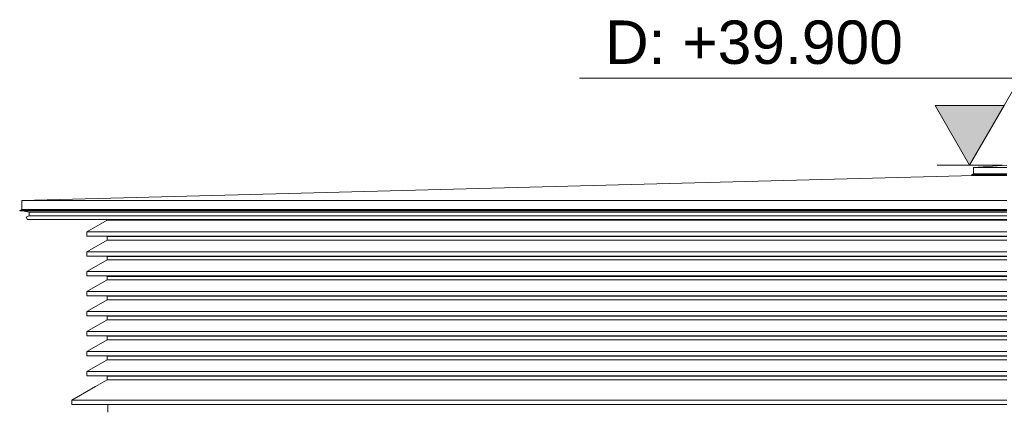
# Model space of a CAD drawing. Header units: millimetres. Extents: x 27034 to 255531, y -206966 to 210227.
# Tile 30 of 87: x 109003 to 113545, y 38541 to 40331. Entities that reach past the tile are written whole.
import ezdxf

# ---------------------------------------------------------------- set-up
doc = ezdxf.new("R2010")
doc.units = ezdxf.units.MM
doc.header["$LTSCALE"] = 0.05
doc.layers.get('0').update_dxf_attribs({"lineweight": 0})
doc.layers.add('015 Level Mark', color=16, linetype='Continuous', lineweight=13)
doc.styles.add('CMP 1-100', font='arial.ttf', dxfattribs={"height": 300})

# ---------------------------------------------------------------- blocks, each defined once
blk = doc.blocks.new('fhjkjhjk')
for points, elevation in [([(-3019.9, 28837), (-3172.9, 28825.7)], -3030.2), ([(-3172.9, 28825.7), (-3172.9, 28797.2)], -3030.2), ([(-3172.9, 28825.7), (-3019.9, 28825.7)], -3030.2), ([(-7563.2, 28674.4), (-3169.2, 28789)], -4380.3), ([(-3172.9, 28797.2), (-3181.6, 28792.2)], -3030.3), ([(-3181.6, 28792.2), (-3180.1, 28789.6)], -3030.3), ([(-3181.6, 28792.2), (-3019.9, 28792.2)], -3030.3), ([(-3180.1, 28789.6), (-3019.9, 28789.6)], -3030.3), ([(-3172.9, 28797.2), (-3019.9, 28797.2)], -3030.3), ([(-3169.2, 28789.6), (-3169.2, 28789)], -4380.3), ([(-3169.2, 28789), (-3019.9, 28789)], -4380.3), ([(-7563.2, 28633), (-7563.2, 28674.4)], -4380.3), ([(-7563.2, 28674.4), (-3019.9, 28674.4)], -4380.3), ([(-7563.2, 28633), (-7573.2, 28627.2)], -4380.3), ([(-7573.2, 28627.2), (-7572.2, 28625.5)], -4380.3), ([(-7573.2, 28627.2), (-3019.9, 28627.2)], -4380.3), ([(-7572.2, 28625.5), (-3019.9, 28625.5)], -4380.3), ([(-7563.2, 28633), (-3019.9, 28633)], -4380.3), ([(-7560.2, 28625.5), (-7530.2, 28620.5)], -4380.3), ([(-7530.2, 28620.5), (-7530.2, 28603.1)], -4380.3), ([(-7530.2, 28620.5), (-3019.9, 28620.5)], -4380.3), ([(-7531.7, 28603.1), (-7543, 28596.6)], -8576.5), ([(-7543, 28596.6), (-7537, 28586.2)], -8576.5), ([(-7537, 28586.2), (-3019.9, 28586.2)], -8576.5), ([(-7531.7, 28603.1), (-3019.9, 28603.1)], -8576.5), ([(-7263.2, 28530), (-7170.2, 28583.7)], -4380.3), ([(-7173.2, 28583.7), (-7173.2, 28586.2)], -4380.3), ([(-3019.9, 28583.7), (-7173.2, 28583.7)], -8576.5), ([(-7263.2, 28510), (-7263.2, 28530)], -4380.3), ([(-7263.2, 28530), (-3019.9, 28530)], -4380.3), ([(-3019.9, 28510), (-7263.2, 28510)], -8576.5), ([(-7263.2, 28438.1), (-7170.2, 28491.8)], -4380.3), ([(-7170.2, 28508.3), (-7173.2, 28510)], -4380.3), ([(-7170.2, 28491.8), (-7170.2, 28508.3)], -4380.3), ([(-7170.2, 28508.3), (-3019.9, 28508.3)], -4380.3), ([(-7170.2, 28491.8), (-3019.9, 28491.8)], -4380.3), ([(-7263.2, 28418.1), (-7263.2, 28438.1)], -4380.3), ([(-7263.2, 28438.1), (-3019.9, 28438.1)], -4380.3), ([(-7263.2, 28418.1), (-3019.9, 28418.1)], -4380.3), ([(-7263.2, 28346.1), (-7170.2, 28399.8)], -4380.3), ([(-7170.2, 28416.3), (-7173.2, 28418.1)], -4380.3), ([(-7170.2, 28399.8), (-7170.2, 28416.3)], -4380.3), ([(-7170.2, 28416.3), (-3019.9, 28416.3)], -4380.3), ([(-7170.2, 28399.8), (-3019.9, 28399.8)], -4380.3), ([(-7263.2, 28326.1), (-7263.2, 28346.1)], -4380.3), ([(-7263.2, 28346.1), (-3019.9, 28346.1)], -4380.3), ([(-3019.9, 28326.1), (-7263.2, 28326.1)], -8576.5), ([(-7263.2, 28254.1), (-7170.2, 28307.8)], -4380.3), ([(-7170.2, 28324.4), (-7173.2, 28326.1)], -4380.3), ([(-7170.2, 28307.8), (-7170.2, 28324.4)], -4380.3), ([(-7170.2, 28324.4), (-3019.9, 28324.4)], -4380.3), ([(-7170.2, 28307.8), (-3019.9, 28307.8)], -4380.3), ([(-7263.2, 28234.1), (-7263.2, 28254.1)], -4380.3), ([(-7263.2, 28254.1), (-3019.9, 28254.1)], -4380.3), ([(-3019.9, 28234.1), (-7263.2, 28234.1)], -8576.5), ([(-7263.2, 28162.2), (-7170.2, 28215.9)], -4380.3), ([(-7170.2, 28232.4), (-7173.2, 28234.1)], -4380.3), ([(-7170.2, 28215.9), (-7170.2, 28232.4)], -4380.3), ([(-7170.2, 28232.4), (-3019.9, 28232.4)], -4380.3), ([(-7170.2, 28215.9), (-3019.9, 28215.9)], -4380.3), ([(-7263.2, 28142.2), (-7263.2, 28162.2)], -4380.3), ([(-7263.2, 28162.2), (-3019.9, 28162.2)], -4380.3), ([(-3019.9, 28142.2), (-7263.2, 28142.2)], -8576.5), ([(-7263.2, 28070.2), (-7170.2, 28123.9)], -4380.3), ([(-7170.2, 28140.5), (-7173.2, 28142.2)], -4380.3), ([(-7170.2, 28123.9), (-7170.2, 28140.5)], -4380.3), ([(-7170.2, 28140.5), (-3019.9, 28140.5)], -4380.3), ([(-7170.2, 28123.9), (-3019.9, 28123.9)], -4380.3), ([(-7263.2, 28050.2), (-7263.2, 28070.2)], -4380.3), ([(-7263.2, 28070.2), (-3019.9, 28070.2)], -4380.3), ([(-3019.9, 28050.2), (-7263.2, 28050.2)], -8576.5), ([(-7263.2, 27978.3), (-7170.2, 28032)], -4380.3), ([(-7170.2, 28048.5), (-7173.2, 28050.2)], -4380.3), ([(-7170.2, 28032), (-7170.2, 28048.5)], -4380.3), ([(-7170.2, 28048.5), (-3019.9, 28048.5)], -4380.3), ([(-7170.2, 28032), (-3019.9, 28032)], -4380.3), ([(-7263.2, 27958.3), (-7263.2, 27978.3)], -4380.3), ([(-7263.2, 27978.3), (-3019.9, 27978.3)], -4380.3), ([(-3019.9, 27958.3), (-7263.2, 27958.3)], -8576.5), ([(-7263.2, 27886.3), (-7170.2, 27940)], -4380.3), ([(-7170.2, 27956.5), (-7173.2, 27958.3)], -4380.3), ([(-7170.2, 27940), (-7170.2, 27956.5)], -4380.3), ([(-7170.2, 27956.5), (-3019.9, 27956.5)], -4380.3), ([(-7170.2, 27940), (-3019.9, 27940)], -4380.3), ([(-7263.2, 27866.3), (-7263.2, 27886.3)], -4380.3), ([(-7263.2, 27886.3), (-3019.9, 27886.3)], -4380.3), ([(-3019.9, 27866.3), (-7263.2, 27866.3)], -8576.5), ([(-7224.2, 27816.9), (-7170.2, 27848)], -4380.3), ([(-7170.2, 27864.6), (-7173.2, 27866.3)], -4380.3), ([(-7170.2, 27848), (-7170.2, 27864.6)], -4380.3), ([(-7170.2, 27864.6), (-3019.9, 27864.6)], -4380.3), ([(-7170.2, 27848), (-3019.9, 27848)], -4380.3), ([(-7332.9, 27754.2), (-7224.2, 27816.9)], -4380.3), ([(-7332.9, 27734.2), (-7332.9, 27754.2)], -4380.3), ([(-7332.9, 27754.2), (-3019.9, 27754.2)], -4380.3), ([(-3019.9, 27734.2), (-7332.9, 27734.2)], -8576.5), ([(-7167.2, 27734.2), (-7167.2, 27699.1)], -4380.3)]:
    blk.add_lwpolyline(points, dxfattribs=dict(elevation=elevation))
blk = doc.blocks.new('CMP level mark section')
at = {"layer": '015 Level Mark'}
blk.add_hatch(color=256, dxfattribs=at).paths.add_polyline_path([(0, 0), (158.8, 275), (-158.8, 275)])
for points in [[(-158.8, 275), (-230.9, 400)], [(-230.9, 400), (1800, 400)], [(-150, 0), (150, 0)]]:
    blk.add_lwpolyline(points, dxfattribs=at)
blk.add_lwpolyline([(0, 0), (158.8, 275), (-158.8, 275)], close=True, dxfattribs=at)

msp = doc.modelspace()

# ---------------------------------------------------------------- block references
at = {"color": 2}
msp.add_blockref('fhjkjhjk', (116576, 10824.6, 4380.3), dxfattribs=at)
at = {"layer": '015 Level Mark', "xscale": -1}
msp.add_blockref('CMP level mark section', (113385.1, 39661.6, 1350.1), dxfattribs=at)

# ---------------------------------------------------------------- texts
at = {"layer": '015 Level Mark', "insert": (113077.1, 40327.7, 1350.1), "char_height": 200, "width": 7448.181, "attachment_point": 3, "style": 'CMP 1-100'}
msp.add_mtext('D: +39.900', dxfattribs=at)

doc.saveas('drawing.dxf')
